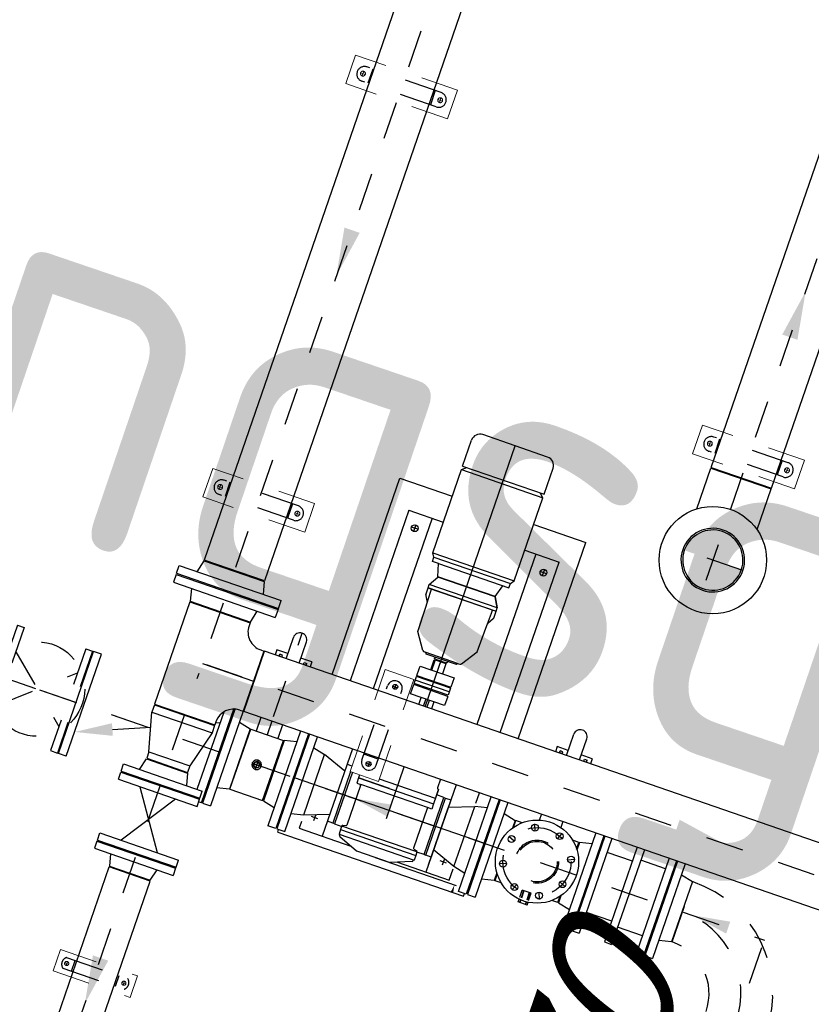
# Model space of a CAD drawing. Header units: metres. Extents: x 128615 to 129083, y 455669 to 456034.
# Tile 70 of 158: x 128811.3 to 128813.39, y 455828.29 to 455830.9. Entities that reach past the tile are written whole.
import ezdxf

# ---------------------------------------------------------------- set-up
doc = ezdxf.new("R2010")
doc.units = ezdxf.units.M
for name, pattern in [('CENTER', [2, 1.25, -0.25, 0.25, -0.25]), ('HIDDEN', [0.375, 0.25, -0.125]), ('RI-AWZI_SLIBLEIDING', [11, 5, -3, 0, -3])]:
    doc.linetypes.add(name, pattern=pattern)
for name, color, linetype in [('0A1', 6, 'Continuous'), ('0H', 6, 'CENTER'), ('0Hid', 6, 'HIDDEN'), ('0Hu1', 6, 'Continuous'), ('0Symbol', 6, 'Continuous'), ('B-XX-GR-GRAS-G', 90, 'Continuous'), ('B-XX-GR-KRUIDEN-G', 98, 'Continuous')]:
    doc.layers.add(name, color=color, linetype=linetype)
for name, color, linetype, lineweight in [('B-XX-GR-HAAG-G', 90, 'GR-HAAG1', 13), ('B-XX-RI-AWZI_SLIBLEIDING-G', 40, 'RI-AWZI_SLIBLEIDING', 18), ('B-XX-RI-AWZI_SLIBLEIDING-T25_HDSR', 7, 'Continuous', 35), ('B-XX-VH-BESTRATING-V', 1, 'Continuous', 18), ('X-XX-AL-T25', 7, 'Continuous', 25)]:
    doc.layers.add(name, color=color, linetype=linetype, lineweight=lineweight)
doc.styles.add('ISO', font='Iso.shx', dxfattribs={"height": 50})
doc.styles.add('TAUW-ISOCP', font='tcb_isocp.shx')
doc.styles.add('tcb_isocp', font='tcb_isocp.shx')
doc.linetypes.add('GR-HAAG1', pattern='A,6,[176,NLCS.SHX,S=0.125,R=0,X=0,Y=0],-2', length=8)

# ---------------------------------------------------------------- blocks, each defined once
blk = doc.blocks.new('VC150100')
for p, q in [((0, -84.15), (0, 84.15)), ((0, 84.15), (20, 84.15)), ((20, -84.15), (20, 84.15)), ((20, 84.15), (122, 57.15)), ((122, -57.15), (122, 57.15)), ((122, 57.15), (140, 57.15)), ((140, -57.15), (140, 57.15)), ((122, -57.15), (20, -84.15)), ((122, -57.15), (140, -57.15)), ((0, -84.15), (20, -84.15))]:
    blk.add_line(p, q)
blk = doc.blocks.new('Vof100')
for p, q in [((-57.15, 0), (57.15, 0)), ((57.15, 0), (65.5, -32)), ((-65.5, -32), (-57.15, 0)), ((-110, -32), (110, -32)), ((-110, -52), (-110, -32)), ((-110, -52), (110, -52)), ((110, -52), (110, -32))]:
    blk.add_line(p, q)
blk = doc.blocks.new('Vof150')
for p, q in [((-92, -33), (-84.15, 0)), ((-84.15, 0), (84.15, 0)), ((84.15, 0), (92, -33)), ((-142.5, -33), (142.5, -33)), ((-142.5, -55), (-142.5, -33)), ((142.5, -55), (142.5, -33)), ((-142.5, -55), (142.5, -55))]:
    blk.add_line(p, q)
blk = doc.blocks.new('S150')
for p, q in [((-227.15, 143), (-58.85, 143)), ((-227.15, 134.15), (-227.15, 143)), ((-58.85, 134.15), (-58.85, 143)), ((-286, -84.15), (-286, 84.15)), ((-286, 84.15), (-277.15, 84.15)), ((-8.85, 84.15), (0, 84.15)), ((0, -84.15), (0, 84.15)), ((-286, -84.15), (0, -84.15))]:
    blk.add_line(p, q)
at = {"color": 0, "linetype": 'ByBlock'}
blk.add_line((-143, 0), (-143, 143), dxfattribs=at)
for centre, start, end in [((-277.15, 134.15), 270, 0), ((-8.85, 134.15), 180, 270)]:
    blk.add_arc(centre, 50, start, end)
blk = doc.blocks.new('LD150ba')
for p, q in [((0, 142.5), (0, -142.5)), ((0, 142.5), (19, 142.5)), ((19, 142.5), (19, -142.5)), ((191, 142.5), (191, -142.5)), ((191, 142.5), (210, 142.5)), ((210, 142.5), (210, -142.5)), ((19, -75), (191, 75)), ((19, 75), (191, -75)), ((0, -142.5), (19, -142.5)), ((191, -142.5), (210, -142.5))]:
    blk.add_line(p, q)
at = {"color": 0, "linetype": 'ByBlock'}
blk.add_line((0, 0), (210, 0), dxfattribs=at)
blk.add_circle((105, 0), 125)
blk = doc.blocks.new('sok-DN15ba')
at = {"color": 0, "linetype": 'ByBlock'}
for p, q in [((12.5, 0), (-12.5, 0)), ((0, -12.5), (0, 12.5))]:
    blk.add_line(p, q, dxfattribs=at)
for radius in [12.5, 7.5]:
    blk.add_circle((0, 0), radius)
blk.add_arc((0, 0), 8.5, 180, 90)
blk = doc.blocks.new('B150')
for p, q in [((-84.1, 0), (84.2, 0)), ((228.5, -144.3), (228.5, -312.6))]:
    blk.add_line(p, q)
for radius in [312.6, 144.3]:
    blk.add_arc((228.5, 0), radius, 180, 270)
at = {"color": 0, "linetype": 'ByBlock'}
blk.add_arc((228.5, 0), 228.5, 180, 270, dxfattribs=at)
blk = doc.blocks.new('slibverwerkingsgebouw')
at = {"layer": '0A1'}
h = blk.add_hatch(color=256, dxfattribs=at)
h.paths.add_polyline_path([(7115.1, 3532.2, 0.414214), (7194.7, 3611.9), (7115, 3611.9)])
h.paths.add_polyline_path([(7035.4, 3611.8), (7115, 3611.9), (7115, 3691.5, 0.414214)])
for p, q in [((6070.4, 4565.5), (5785.4, 4565.3)), ((5785.4, 4565.3), (5785.4, 4485.3)), ((6070.4, 4565.5), (6070.4, 4485.5)), ((5819.9, 4518.8), (5819.9, 4531.8)), ((6035.9, 4519), (6035.9, 4532)), ((5826.4, 4525.3), (5813.4, 4525.3)), ((6029.4, 4525.5), (6042.4, 4525.5)), ((6070.4, 4485.5), (5785.4, 4485.3)), ((7257.3, 3940.6), (6972.3, 3940.4)), ((6972.3, 3940.4), (6972.4, 3860.4)), ((7257.3, 3940.6), (7257.4, 3860.6)), ((7006.8, 3893.9), (7006.8, 3906.9)), ((7222.8, 3894), (7222.8, 3907)), ((7013.3, 3900.4), (7000.3, 3900.4)), ((7216.3, 3900.5), (7229.3, 3900.5)), ((7257.4, 3860.6), (6972.4, 3860.4)), ((6071.2, 3408.8), (5786.2, 3408.6)), ((5786.2, 3408.6), (5786.2, 3328.6)), ((6071.2, 3408.8), (6071.2, 3328.8)), ((5827.2, 3368.6), (5814.2, 3368.6)), ((5820.7, 3362.1), (5820.7, 3375.1)), ((6030.2, 3368.8), (6043.2, 3368.8)), ((6036.7, 3362.3), (6036.7, 3375.3)), ((6071.2, 3328.8), (5786.2, 3328.6)), ((6391.4, 2769.9), (6391.2, 3054.9)), ((6471.2, 3054.9), (6391.2, 3054.9)), ((6471.4, 2769.9), (6471.2, 3054.9)), ((6471.4, 2769.9), (6391.4, 2769.9)), ((5822.1, 2074.8), (6037.1, 2074.9)), ((5822.1, 2014.8), (5822.1, 2074.8)), ((6037.1, 2014.9), (6037.1, 2074.9)), ((5822.1, 2014.8), (6037.1, 2014.9))]:
    blk.add_line(p, q)
at = {"color": 0, "linetype": 'ByBlock'}
for p, q in [((5844.1, 2044.8), (5855.1, 2044.8)), ((5849.6, 2039.3), (5849.6, 2050.3)), ((6004.1, 2044.9), (6015.1, 2044.9)), ((6009.6, 2039.4), (6009.6, 2050.4))]:
    blk.add_line(p, q, dxfattribs=at)
for centre, radius in [((5819.9, 4525.3), 6.5), ((6035.9, 4525.5), 6.5), ((7006.8, 3900.4), 6.5), ((7222.8, 3900.5), 6.5), ((5820.7, 3368.6), 6.5), ((6036.7, 3368.8), 6.5), ((5849.6, 2044.8), 5.5), ((6009.6, 2044.9), 5.5)]:
    blk.add_circle(centre, radius)
at = {"layer": '0H'}
for p, q in [((7112.5, 7254.9), (7115.1, 3469.9)), ((5927.5, 5081), (5929, 2912.1)), ((7199.2, 3611.9), (7030.9, 3611.8)), ((6152.3, 2840.9), (6152.1, 3073.9)), ((8840.6, 2914), (5929, 2912.1)), ((5930, 1470), (5929, 2884.9)), ((6905.6, 2781), (6898.3, 2798.6)), ((6967.6, 2781.1), (6974.8, 2798.6)), ((6861.8, 2737.2), (6844.2, 2744.4)), ((7011.4, 2737.3), (7029, 2744.6)), ((3548.1, 2703.9), (5856, 2705.5)), ((5145.1, 2705), (7572.6, 2706.7)), ((7574.6, -213.6), (7572.6, 2706.7)), ((6861.8, 2675.2), (6844.3, 2667.9)), ((7011.5, 2675.3), (7029, 2668)), ((6905.7, 2631.4), (6898.4, 2613.8)), ((6967.7, 2631.4), (6975, 2613.9))]:
    blk.add_line(p, q, dxfattribs=at)
at = {"layer": '0H', "ltscale": 0.1}
blk.add_line((6152.3, 2828.1), (6152.3, 2789.8), dxfattribs=at)
at = {"layer": '0H'}
blk.add_circle((6936.6, 2706.2), 90, dxfattribs=at)
at = {"layer": '0Hid'}
for p, q in [((6031.9, 4545.5), (5823.9, 4545.3)), ((5840.4, 4545.3), (5840.4, 4505.3)), ((6015.4, 4545.4), (6015.4, 4505.4)), ((6031.9, 4505.5), (5823.9, 4505.3)), ((7218.8, 3920.5), (7010.8, 3920.4)), ((7027.3, 3920.4), (7027.4, 3880.4)), ((7202.3, 3920.5), (7202.3, 3880.5)), ((7218.8, 3880.5), (7010.8, 3880.4)), ((6032.7, 3388.8), (5824.7, 3388.6)), ((5841.2, 3388.7), (5841.2, 3348.7)), ((6016.2, 3388.8), (6016.2, 3348.8)), ((6032.7, 3348.8), (5824.7, 3348.6)), ((6411.3, 2808.4), (6411.2, 3016.4)), ((6451.3, 2808.4), (6451.2, 3016.4)), ((6949.2, 2622.1), (6924.2, 2622.1)), ((6924.2, 2602), (6924.2, 2622.1)), ((6928.2, 2622.1), (6928.2, 2601.6)), ((6929.2, 2622.1), (6929.2, 2601.5)), ((6944.2, 2622.1), (6944.2, 2601.5)), ((6945.2, 2622.1), (6945.2, 2601.6)), ((6949.2, 2602), (6949.2, 2622.1)), ((7024.2, 2622.1), (7007.5, 2622.1)), ((6928.2, 2596.6), (6928.2, 2589.1)), ((6929.2, 2596.5), (6929.2, 2589.1)), ((6944.2, 2596.5), (6944.2, 2589.1)), ((6945.2, 2596.6), (6945.2, 2589.1)), ((5843.9, 2059.8), (6015.3, 2059.9)), ((5868.3, 2029.8), (5868.3, 2059.8)), ((5990.9, 2029.9), (5990.9, 2059.9)), ((5844, 2029.8), (6015.3, 2029.9))]:
    blk.add_line(p, q, dxfattribs=at)
for radius in [57.1, 53.5]:
    blk.add_circle((6936.6, 2706.2), radius, dxfattribs=at)
for centre, radius, start, end in [((5823.9, 4525.3), 20, 90.0391, 270.0391), ((6031.9, 4525.5), 20, 270.0391, 90.0391), ((7010.8, 3900.4), 20, 90.0391, 270.0391), ((7218.8, 3900.5), 20, 270.0391, 90.0391), ((5824.7, 3368.6), 20, 90.0391, 270.0391), ((6032.7, 3368.8), 20, 270.0391, 90.0391), ((5855.6, 2044.8), 19, 127.9027, 232.1754), ((6003.6, 2044.9), 19, 307.9027, 52.1754)]:
    blk.add_arc(centre, radius, start, end, dxfattribs=at)
at = {"layer": '0Hu1'}
for p, q in [((7030.7, 3842.3), (7029.2, 6019.8)), ((7199, 3842.4), (7197.5, 6019.9)), ((5843, 4850.4), (5844.2, 3172)), ((6011.3, 4850.6), (6012.5, 3172.1)), ((7030.7, 3842.3), (7199, 3842.4)), ((7030.7, 3840.3), (7199, 3840.4)), ((7030.8, 3726.2), (7030.7, 3840.3)), ((7199.1, 3726.3), (7199, 3840.4)), ((6613.1, 3726.7), (6431.8, 3726.6)), ((6522.9, 2996.6), (6522.4, 3726.6)), ((6408.5, 3630.6), (6408.4, 3703.2)), ((6636.5, 3630.7), (6636.4, 3703.4)), ((6408.5, 3630.6), (6636.5, 3630.7)), ((6408.5, 3620.6), (6419.9, 3630.6)), ((6408.5, 3620.6), (6636.5, 3620.7)), ((6408.7, 3387.9), (6408.5, 3620.6)), ((6636.5, 3620.7), (6625.1, 3630.7)), ((6636.7, 3388), (6636.5, 3620.7)), ((6262.6, 3545.8), (6408.6, 3545.9)), ((6262.9, 2996.4), (6262.6, 3545.8)), ((6636.6, 3546), (6782.6, 3546.1)), ((6782.9, 2996.8), (6782.6, 3546.1)), ((6312.6, 3473.8), (6408.6, 3473.9)), ((6312.6, 3473.8), (6312.9, 2996.5)), ((6377.6, 3473.8), (6377.9, 2996.5)), ((6636.6, 3474), (6732.6, 3474.1)), ((6667.6, 3474), (6667.9, 2996.7)), ((6732.9, 2996.7), (6732.6, 3474.1)), ((6342.6, 3442.8), (6342.6, 3424.8)), ((6702.6, 3443.1), (6702.6, 3425.1)), ((6351.6, 3433.8), (6333.6, 3433.8)), ((6711.6, 3434.1), (6693.6, 3434.1)), ((6408.7, 3387.9), (6636.7, 3388)), ((6415.7, 3377.9), (6408.7, 3387.9)), ((6629.7, 3378), (6636.7, 3388)), ((6415.7, 3377.9), (6629.7, 3378)), ((6415.7, 3365.9), (6415.7, 3377.9)), ((6432.7, 3365.9), (6415.7, 3365.9)), ((6432.7, 3365.9), (6629.7, 3366)), ((6442.7, 3332.4), (6432.7, 3365.9)), ((6602.7, 3332.5), (6612.7, 3366)), ((6629.7, 3366), (6629.7, 3378)), ((6427.7, 3305.9), (6442.7, 3331.9)), ((6427.7, 3305.9), (6442.7, 3331.9)), ((6602.7, 3332.5), (6442.7, 3332.4)), ((6602.7, 3332.5), (6442.7, 3332.4)), ((6442.7, 3332.4), (6442.7, 3332.4)), ((6442.7, 3332.4), (6442.7, 3331.9)), ((6602.7, 3332), (6442.7, 3331.9)), ((6602.7, 3332), (6442.7, 3331.9)), ((6602.7, 3332.5), (6602.7, 3332)), ((6602.7, 3332.5), (6602.7, 3332.5)), ((6617.7, 3306), (6602.7, 3332)), ((6617.7, 3306), (6602.7, 3332)), ((6602.7, 3332), (6617.7, 3306)), ((6617.7, 3306), (6427.7, 3305.9)), ((6427.7, 3296.4), (6427.7, 3305.9)), ((6427.7, 3296.4), (6617.7, 3296.5)), ((6607.7, 3296.5), (6427.7, 3296.4)), ((6427.7, 3277.2), (6427.7, 3296.4)), ((6607.7, 3296), (6427.7, 3295.9)), ((6437.7, 3287.4), (6437.7, 3295.9)), ((6438.3, 3257.7), (6437.7, 3287.4)), ((6607.2, 3257.8), (6607.7, 3287.5)), ((6607.7, 3287.5), (6607.7, 3296)), ((6617.7, 3296.5), (6617.7, 3306)), ((6617.7, 3277.4), (6617.7, 3296.5)), ((6428.4, 3274.7), (6437.6, 3258.8)), ((6438.5, 3245.7), (6438.3, 3257.7)), ((6607, 3245.8), (6607.2, 3257.8)), ((6617.1, 3274.9), (6607.9, 3258.9)), ((6439.7, 3178.7), (6438.5, 3245.7)), ((6605.9, 3178.8), (6607, 3245.8)), ((6468.8, 3135.1), (6439.7, 3178.7)), ((6576.8, 3135.2), (6605.9, 3178.8)), ((6012.5, 3172.1), (5844.2, 3172)), ((6476.3, 3132.9), (6473, 3132.9)), ((6569.3, 3133), (6476.3, 3132.9)), ((6565.3, 3129), (6480.3, 3128.9)), ((6505.3, 3124.9), (6505.3, 3128.9)), ((6540.3, 3129), (6540.3, 3125)), ((6569.3, 3133), (6572.7, 3133)), ((6504.8, 3121.9), (6507.8, 3121.9)), ((6504.9, 3093.9), (6504.8, 3121.9)), ((6507.8, 3124.9), (6505.3, 3124.9)), ((6507.8, 3124.9), (6537.8, 3125)), ((6507.8, 3121.9), (6507.8, 3124.9)), ((6507.8, 3122.4), (6537.8, 3122.5)), ((6508.4, 3093.9), (6508.4, 3117.9)), ((6540.3, 3125), (6537.8, 3125)), ((6537.8, 3125), (6537.9, 3094)), ((6475.4, 3093.9), (6570.4, 3094)), ((6475.4, 3085.9), (6475.4, 3093.9)), ((6475.4, 3067.9), (6475.4, 3085.9)), ((6570.4, 3094), (6570.4, 3068)), ((6134, 2996.3), (6133.9, 3055.7)), ((6170.4, 2996.4), (6170.3, 3055.7)), ((6475.4, 3067.9), (6570.4, 3068)), ((6570.4, 3065), (6475.4, 3064.9)), ((6475.4, 3044.9), (6475.4, 3064.9)), ((6570.4, 3055), (6475.4, 3054.9)), ((6570.4, 3065), (6570.4, 3045)), ((6918.2, 2996.9), (6918.2, 3056.2)), ((6954.6, 2996.9), (6954.6, 3056.2)), ((6431.2, 3013.9), (6431.2, 3026.9)), ((6570.4, 3045), (6475.4, 3044.9)), ((6570.4, 3042), (6475.4, 3041.9)), ((6475.4, 3015.9), (6475.4, 3041.9)), ((6570.4, 3042), (6570.4, 3016)), ((8139, 2997.7), (6074, 2996.3)), ((6074.1, 2828), (6074, 2996.3)), ((6103.2, 3010.5), (6103.2, 2996.3)), ((6134, 3010.5), (6103.2, 3010.5)), ((6122, 3002.5), (6114.2, 3002.5)), ((6114.2, 2997.5), (6114.2, 3002.5)), ((6119.2, 2997.5), (6114.2, 2997.5)), ((6119.2, 2996.3), (6119.2, 2997.5)), ((6122, 2996.3), (6122, 3002.5)), ((6201.2, 3010.6), (6170.4, 3010.5)), ((6182.3, 3002.6), (6190.2, 3002.6)), ((6182.3, 2996.4), (6182.3, 3002.6)), ((6185.2, 2997.6), (6190.2, 2997.6)), ((6185.2, 2996.4), (6185.2, 2997.6)), ((6190.2, 2997.6), (6190.2, 3002.6)), ((6201.2, 3010.6), (6201.2, 2996.4)), ((6424.7, 3020.4), (6437.7, 3020.4)), ((6570.4, 3016), (6475.4, 3015.9)), ((6505.4, 2996.6), (6505.4, 3015.9)), ((6517.9, 3015.9), (6517.9, 2996.6)), ((6527.9, 3016), (6527.9, 2996.6)), ((6540.4, 3016), (6540.4, 2996.6)), ((6918.2, 3011.1), (6887.4, 3011)), ((6887.4, 3011), (6887.4, 2996.9)), ((6906.3, 3003.1), (6898.4, 3003.1)), ((6898.4, 2998.1), (6898.4, 3003.1)), ((6903.4, 2998.1), (6898.4, 2998.1)), ((6903.4, 2996.9), (6903.4, 2998.1)), ((6906.3, 2996.9), (6906.3, 3003.1)), ((6985.4, 3011.1), (6954.6, 3011.1)), ((6966.6, 3003.1), (6974.4, 3003.1)), ((6966.6, 2996.9), (6966.6, 3003.1)), ((6969.4, 2998.1), (6974.4, 2998.1)), ((6969.4, 2996.9), (6969.4, 2998.1)), ((6974.4, 2998.1), (6974.4, 3003.1)), ((6985.4, 3011.1), (6985.4, 2996.9)), ((5647.2, 2562.9), (5647, 2847.9)), ((5669, 2847.9), (5647, 2847.9)), ((5669.2, 2562.9), (5669, 2847.9)), ((6047.2, 2563.1), (6047, 2828)), ((6050, 2828), (6050.2, 2563.1)), ((6072, 2828), (6072.2, 2563.1)), ((8139.1, 2829.4), (6074.1, 2828)), ((6122.1, 2828), (6122.2, 2789.8)), ((6182.4, 2828.1), (6182.5, 2789.9)), ((6233, 2828.1), (6233.2, 2563.3)), ((6255, 2828.1), (6255.2, 2563.3)), ((6258, 2828.1), (6258.2, 2563.3)), ((6280.2, 2563.3), (6280, 2828.1)), ((6378, 2828.2), (6378.2, 2583.8)), ((6451.3, 2824.9), (6411.3, 2824.9)), ((6523.1, 2683.9), (6523, 2828.3)), ((6624, 2828.4), (6624.1, 2804.5)), ((6668, 2828.4), (6668.2, 2584)), ((6733.1, 2799.5), (6733, 2828.4)), ((6766.2, 2563.6), (6766, 2828.5)), ((6788, 2828.5), (6788.2, 2563.6)), ((6791, 2828.5), (6791.2, 2563.6)), ((6813, 2828.5), (6813.2, 2563.6)), ((6906.4, 2828.6), (6906.4, 2812)), ((6966.7, 2828.6), (6966.7, 2812)), ((7059, 2828.7), (7059.2, 2563.8)), ((7081, 2828.7), (7081.2, 2563.8)), ((7084, 2828.7), (7084.2, 2563.8)), ((7104, 2828.7), (7104.2, 2563.8)), ((7174.5, 2828.8), (7174.7, 2563.9)), ((7194.5, 2828.8), (7194.7, 2563.9)), ((7264, 2828.8), (7264.2, 2564)), ((7284, 2828.8), (7284.2, 2564)), ((7287, 2828.8), (7287.2, 2564)), ((7309, 2828.8), (7309.2, 2564)), ((6025.2, 2593.1), (6025.1, 2810.3)), ((6072.1, 2797.6), (6105.1, 2789.8)), ((6105.1, 2789.8), (6105.2, 2621.5)), ((6106.6, 2789.8), (6198.1, 2789.9)), ((6106.7, 2621.5), (6106.6, 2789.8)), ((6198.2, 2621.6), (6198.1, 2789.9)), ((6233.1, 2797.8), (6200.1, 2789.9)), ((6200.1, 2789.9), (6200.2, 2621.6)), ((6280.1, 2797.8), (6313.1, 2790)), ((6378.1, 2765.8), (6313.1, 2790)), ((6313.2, 2621.7), (6313.1, 2790)), ((6424.8, 2804.4), (6437.8, 2804.4)), ((6431.3, 2810.9), (6431.3, 2797.9)), ((6627.1, 2801.5), (6628.1, 2801.5)), ((6628.1, 2801.5), (6628.1, 2761.5)), ((6628.1, 2781.5), (6628.1, 2798.5)), ((6668.1, 2766), (6733.1, 2790.2)), ((6766.1, 2798.1), (6733.1, 2790.2)), ((6733.2, 2621.9), (6733.1, 2790.2)), ((6813.1, 2798.1), (6846.1, 2790.3)), ((6846.1, 2790.3), (6846.1, 2768.7)), ((6848.1, 2771.5), (6848.1, 2790.3)), ((6865.7, 2790.3), (6848.1, 2790.3)), ((7024.1, 2790.4), (7007.4, 2790.4)), ((7024.1, 2771.6), (7024.1, 2790.4)), ((7059.1, 2798.3), (7026.1, 2790.4)), ((7026.1, 2790.4), (7026.1, 2768.8)), ((7174.5, 2789.8), (7104.1, 2789.7)), ((7264.1, 2799.2), (7194.5, 2799.2)), ((7309.1, 2798.5), (7342.1, 2790.7)), ((7342.1, 2790.7), (7342.2, 2622.4)), ((6013.3, 2775), (6025.1, 2779.9)), ((6378.1, 2785.8), (6391.3, 2785.9)), ((6393.1, 2769.9), (6393.2, 2625.9)), ((6398.1, 2769.9), (6398.2, 2625.9)), ((6418.1, 2769.9), (6418.1, 2761.4)), ((6418.1, 2761.4), (6628.1, 2761.5)), ((6505, 2761.4), (6418.1, 2761.4)), ((6418.1, 2761.4), (6418.1, 2746.4)), ((6628.1, 2776.5), (6471.4, 2776.4)), ((6648.1, 2786), (6628.1, 2786.5)), ((6628.1, 2761.5), (6628.1, 2746.5)), ((6648.2, 2626), (6648.1, 2786)), ((6648.1, 2786), (6653.1, 2786)), ((6653.2, 2626), (6653.1, 2786)), ((6653.1, 2786), (6668.1, 2786)), ((6668.1, 2786), (6668.2, 2626)), ((6668.2, 2604), (6668.1, 2764)), ((6418.1, 2746.4), (6430.1, 2746.4)), ((6619.1, 2746.5), (6430.1, 2746.4)), ((6430.1, 2743.6), (6430.2, 2632.9)), ((6628.1, 2746.5), (6616.1, 2746.5)), ((6616.1, 2743.7), (6616.2, 2633.1)), ((5761.4, 2669.1), (5855.2, 2708.5)), ((6788.1, 2706.1), (6258.1, 2705.8)), ((6398.1, 2705.9), (6398.2, 2639)), ((6313.2, 2621.7), (6378.2, 2645.8)), ((6343.2, 2632.8), (6343.2, 2614.8)), ((6428.7, 2631), (6419.7, 2628.8)), ((6617.7, 2631.1), (6626.7, 2628.9)), ((6733.2, 2621.9), (6668.2, 2646)), ((6703.2, 2633.1), (6703.2, 2615.1)), ((6846.2, 2643.6), (6846.2, 2622)), ((6848.2, 2622), (6848.2, 2640.8)), ((7024.2, 2622.1), (7024.2, 2641)), ((7026.2, 2643.8), (7026.2, 2622.1)), ((6105.2, 2621.5), (6072.2, 2613.6)), ((6106.7, 2621.5), (6198.2, 2621.6)), ((6200.2, 2621.6), (6233.2, 2613.8)), ((6280.2, 2613.8), (6313.2, 2621.7)), ((6352.2, 2623.8), (6334.2, 2623.8)), ((6393.2, 2625.9), (6378.2, 2625.8)), ((6398.2, 2625.9), (6393.2, 2625.9)), ((6398.2, 2625.9), (6418.2, 2625.4)), ((6418.2, 2626.8), (6418.2, 2616.4)), ((6628.2, 2626.5), (6418.2, 2626.4)), ((6418.2, 2616.4), (6628.2, 2616.5)), ((6418.2, 2616.4), (6418.2, 2603.4)), ((6628.2, 2627), (6628.2, 2616.5)), ((6648.2, 2626), (6628.2, 2625.5)), ((6628.2, 2616.5), (6628.2, 2603.5)), ((6648.2, 2626), (6653.2, 2626)), ((6668.2, 2626), (6653.2, 2626)), ((6712.2, 2624.1), (6694.2, 2624.1)), ((6766.2, 2614.1), (6733.2, 2621.9)), ((6733.2, 2584.1), (6733.2, 2615.2)), ((6846.2, 2622), (6813.2, 2614.1)), ((6865.8, 2622), (6848.2, 2622)), ((7026.2, 2622.1), (7059.2, 2614.3)), ((7174.7, 2622.2), (7104.2, 2622.2)), ((7264.2, 2612.1), (7194.7, 2612.1)), ((7342.2, 2622.4), (7309.2, 2614.5)), ((6313.2, 2602.3), (6313.2, 2583.8)), ((6313.2, 2583.8), (6458.2, 2583.9)), ((6418.2, 2603.4), (6628.2, 2603.5)), ((6422.2, 2598.7), (6476, 2576.6)), ((6624.2, 2598.8), (6570.4, 2576.7)), ((6588.2, 2584), (6733.2, 2584.1)), ((6924.2, 2589.1), (6924.2, 2596.9)), ((6949.2, 2589.1), (6924.2, 2589.1)), ((6949.2, 2589.1), (6949.2, 2597)), ((5669.2, 2562.9), (5647.2, 2562.9)), ((5819.2, 2570), (6039.2, 2570.1)), ((5819.3, 2550), (5819.2, 2570)), ((6039.3, 2550.1), (6039.2, 2570.1)), ((6047.2, 2563.1), (6039.3, 2563.1)), ((6050.2, 2563.1), (6072.2, 2563.1)), ((6255.2, 2563.3), (6233.2, 2563.3)), ((6258.2, 2563.3), (6280.2, 2563.3)), ((6263.2, 2555.8), (6263.2, 2563.3)), ((6263.2, 2555.8), (6783.2, 2556.1)), ((6476, 2576.6), (6570.4, 2576.7)), ((6528.2, 2576.6), (6755.3, 2576.8)), ((6788.2, 2563.6), (6766.2, 2563.6)), ((6783.2, 2556.1), (6783.2, 2563.6)), ((6791.2, 2563.6), (6813.2, 2563.6)), ((7081.2, 2563.8), (7059.2, 2563.8)), ((7084.2, 2563.8), (7104.2, 2563.8)), ((7174.7, 2563.9), (7194.7, 2563.9)), ((7264.2, 2564), (7284.2, 2564)), ((7287.2, 2564), (7309.2, 2564)), ((5819.3, 2550), (6039.3, 2550.1)), ((5879.3, 2550), (5979.4, 2400.1)), ((5979.3, 2550.1), (5879.4, 2400)), ((5819.4, 2400), (6039.4, 2400.1)), ((5819.4, 2380), (5819.4, 2400)), ((6039.4, 2380.1), (6039.4, 2400.1)), ((5819.4, 2380), (6039.4, 2380.1)), ((5986.6, 2323.1), (5872.3, 2323)), ((5872.7, 1624.5), (5872.3, 2323)), ((5987, 1624.6), (5986.6, 2323.1))]:
    blk.add_line(p, q, dxfattribs=at)
blk.add_lwpolyline([(6508.4, 3117.9), (6508.4, 3118.1), (6508.4, 3118.2), (6508.4, 3118.4), (6508.4, 3118.5), (6508.4, 3118.6), (6508.4, 3118.8), (6508.4, 3118.9), (6508.4, 3119), (6508.4, 3119.2), (6508.4, 3119.3), (6508.3, 3119.4), (6508.3, 3119.6), (6508.3, 3119.7), (6508.3, 3119.8), (6508.3, 3119.9), (6508.3, 3120.1), (6508.3, 3120.2), (6508.3, 3120.3), (6508.3, 3120.4), (6508.3, 3120.5), (6508.2, 3120.6), (6508.2, 3120.7), (6508.2, 3120.8), (6508.2, 3120.9), (6508.2, 3121), (6508.2, 3121.1), (6508.2, 3121.2), (6508.1, 3121.3), (6508.1, 3121.3), (6508.1, 3121.4), (6508.1, 3121.5), (6508.1, 3121.5), (6508.1, 3121.6), (6508, 3121.6), (6508, 3121.7), (6508, 3121.7), (6508, 3121.8), (6508, 3121.8), (6508, 3121.9), (6507.9, 3121.9), (6507.9, 3121.9), (6507.9, 3121.9), (6507.9, 3121.9), (6507.9, 3121.9), (6507.8, 3121.9)], dxfattribs=at)
for centre, radius in [((7115, 3611.9), 142), ((6342.6, 3433.8), 9), ((6702.6, 3434.1), 9), ((6431.2, 3020.4), 6.5), ((6936.6, 2706.2), 110), ((6431.3, 2804.4), 6.5), ((6902.1, 2789.4), 9), ((6971, 2789.4), 9), ((6853.5, 2740.6), 9), ((7019.8, 2740.7), 9), ((6853.5, 2671.7), 9), ((7019.8, 2671.8), 9), ((6902.2, 2623.1), 9), ((6971.1, 2623.1), 9)]:
    blk.add_circle(centre, radius, dxfattribs=at)
for centre, radius, start, end in [((6431.8, 3703.2), 23.4, 90.0391, 180.0391), ((6613.1, 3703.3), 23.4, 0.0391, 90.0391), ((7115, 3611.9), 84.2, 0.0391, 180.0391), ((7115, 3611.9), 79.7, 0.0391, 180.0391), ((7115, 3611.9), 84.2, 180.0391, 0.0391), ((7115, 3611.9), 79.7, 180.0391, 0.0391), ((6432.7, 3277.2), 5, 180.0391, 210.0391), ((6433.3, 3256.3), 5, 1.0391, 30.0391), ((6612.2, 3256.4), 5, 150.0391, 179.0391), ((6612.7, 3277.3), 5, 330.0391, 0.0391), ((6473, 3137.9), 5, 213.8123, 270.0391), ((6476.3, 3128.9), 4, 0.0391, 90.0391), ((6569.3, 3129), 4, 90.0391, 180.0391), ((6572.7, 3138), 5, 270.0391, 326.2658), ((6152.1, 3055.7), 18.2, 0.0391, 180.0391), ((6936.4, 3056.2), 18.2, 0.0391, 180.0391), ((6431.2, 3016.4), 20, 0.0391, 180.0391), ((6431.3, 2808.4), 20, 180.0391, 0.0391), ((6627.1, 2804.5), 3, 180.0391, 270.0391), ((6427.1, 2743.4), 3, 0.0391, 90.0391), ((6619.1, 2743.5), 3, 90.0391, 180.0391), ((6428.2, 2632.9), 2, 284.0753, 0.0391), ((6618.2, 2633.1), 2, 180.0391, 256.0028), ((6420.2, 2626.8), 2, 104.0753, 180.0391), ((6626.2, 2627), 2, 0.0391, 76.0028), ((6418.2, 2601.4), 2, 0.0391, 90.0391), ((6423.2, 2601.5), 3, 180.0391, 251.3973), ((6623.2, 2601.7), 3, 288.6808, 0.0391), ((6628.2, 2601.5), 2, 90.0391, 180.0391)]:
    blk.add_arc(centre, radius, start, end, dxfattribs=at)
for points in [[(6523.1, 2689.3), (6423.1, 2705.9), (6523.1, 2722.6)], [(5767.8, 2653.7), (5754.9, 2684.5), (5669.2, 2630.4)], [(6753.9, 2556.3), (6747.3, 2556.3), (6750.6, 2576.3)]]:
    blk.add_solid(points, dxfattribs=at)
at = {"layer": '0Symbol'}
for points in [[(7135.9, 4235.7), (7114.5, 4363.7), (7093.3, 4235.7)], [(5949.5, 4124.5), (5928.3, 3996.5), (5906.9, 4124.5)], [(7256.8, 2934.3), (7384.8, 2913), (7256.8, 2891.6)], [(7471.4, 2689.9), (7371.4, 2706.5), (7471.4, 2723.3)], [(5950.9, 2087.9), (5929.7, 1959.9), (5908.2, 2087.9)]]:
    blk.add_solid(points, dxfattribs=at)
at = {"layer": '0H', "color": 1, "linetype": 'CENTER'}
for name, p, rotation in [('LD150ba', (5434.1, 2705.2), 0.03906527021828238), ('B150', (7572.8, 2478.2), 180.0390652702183)]:
    blk.add_blockref(name, p, dxfattribs=dict(at, rotation=rotation))
at = {"layer": '0Hid', "color": 1, "linetype": 'CENTER', "xscale": -1, "rotation": 270.0390618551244}
blk.add_blockref('sok-DN15ba', (6152.4, 2705.7), dxfattribs=at)
at = {"layer": '0Hu1'}
for name, p, rotation in [('Vof150', (5928.8, 3170.1), 0.03906527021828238), ('S150', (5929.1, 2769.1), 270.0390618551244), ('VC150100', (5929.1, 2767.1), 270.0390618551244), ('Vof100', (5929.2, 2625.1), 0.03906527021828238)]:
    blk.add_blockref(name, p, dxfattribs=dict(at, rotation=rotation))
at = {"layer": '0Hu1', "xscale": -1, "rotation": 180.0390652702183}
for name, p in [('Vof150', (5928.9, 3057.1)), ('Vof100', (5929.4, 2325.1))]:
    blk.add_blockref(name, p, dxfattribs=at)

msp = doc.modelspace()

# ---------------------------------------------------------------- hatches: boundary and pattern name
at = {"layer": 'B-XX-GR-GRAS-G'}
h = msp.add_hatch(dxfattribs=at)
h.set_pattern_fill('CROSS', color=256, scale=0.1, angle=-116.5633, style=0)
h.set_pattern_definition([(340.90658, (128738.9979, 455858.1423), (0.8077809, 0.392352), [0.3175, -0.9525]), (70.90658, (128739.096, 455857.94034), (-0.392352, 0.8077809), [0.3175, -0.9525])])
h.paths.add_polyline_path([(128845.8675, 455784.6486), (128847.5685, 455784.0598), (128847.7648, 455784.6268), (128846.0638, 455785.2156)])
h.paths.add_polyline_path([(128967.1056, 455860.4144), (128969.421, 455866.8918), (128880.9007, 455904.4097), (128810.0578, 455927.1028), (128808.0816, 455921.3937), (128811.586, 455919.9882), (128842.944, 455909.6013), (128874.3253, 455899.2846), (128897.3942, 455890.0888), (128932.2499, 455875.2516), (128958.9785, 455863.8749)])
edge = h.paths.add_edge_path()
edge.add_line((128984.0843, 455804.1851), (128953.5144, 455822.3927))
edge.add_line((128953.5144, 455822.3927), (128931.0818, 455759.6371))
edge.add_line((128931.0818, 455759.6371), (128923.6913, 455762.2049))
edge.add_line((128923.6913, 455762.2049), (128914.027, 455765.5502))
edge.add_line((128914.027, 455765.5502), (128897.8456, 455770.6508))
edge.add_line((128897.8456, 455770.6508), (128884.7246, 455774.2574))
edge.add_line((128884.7246, 455774.2574), (128872.5483, 455777.8538))
edge.add_line((128872.5483, 455777.8538), (128866.0796, 455781.0476))
edge.add_line((128866.0796, 455781.0476), (128866.0213, 455781.0678))
edge.add_line((128866.0213, 455781.0678), (128863.5642, 455773.7248))
edge.add_line((128863.5642, 455773.7248), (128871.5286, 455771.3054))
edge.add_line((128871.5286, 455771.3054), (128871.6723, 455771.4107))
edge.add_arc((128873.3846, 455770.3693), 2.0041, 78.2494, 148.6951, ccw=False)
edge.add_line((128873.7928, 455772.3314), (128875.0822, 455772.0165))
edge.add_line((128875.0822, 455772.0165), (128927.2956, 455757.613))
edge.add_line((128927.2956, 455757.613), (128956.8956, 455749.1706))
edge.add_line((128956.8956, 455749.1706), (128984.0843, 455804.1851))
at = {"layer": 'B-XX-GR-HAAG-G'}
h = msp.add_hatch(dxfattribs=at)
h.set_pattern_fill('ANGLE', color=256, scale=0.04, angle=-19.0934, style=0)
h.set_pattern_definition([(78.37646, (128738.99792, 455858.1423), (-0.2736702, 0.05629363), [0.2032, -0.0762]), (168.37646, (128738.99792, 455858.1423), (-0.05629363, -0.2736702), [0.2032, -0.0762])])
edge = h.paths.add_edge_path()
edge.add_line((128824.056, 455861.244), (128824.3252, 455861.9975))
edge.add_line((128824.3252, 455861.9975), (128807.4128, 455867.9094))
edge.add_line((128807.4128, 455867.9094), (128807.5845, 455867.0019))
edge.add_line((128807.5845, 455867.0019), (128824.0566, 455861.2438))
edge.add_line((128911.0525, 455830.6926), (128923.873, 455826.2244))
edge.add_line((128923.873, 455826.2244), (128926.9523, 455825.1513))
edge.add_line((128926.9523, 455825.1513), (128927.2239, 455825.9444))
edge.add_line((128927.2239, 455825.9444), (128912.0314, 455831.2301))
edge.add_line((128912.0314, 455831.2301), (128911.0524, 455830.6923))
at = {"layer": 'B-XX-GR-KRUIDEN-G'}
h = msp.add_hatch(dxfattribs=at)
h.set_pattern_fill('SWAMP', color=256, scale=0.2, angle=-116.5633, style=0)
h.set_pattern_definition([(340.9066, (128738.998, 455858.1423), (3.83935, 3.326516), [0.635, -4.445]), (70.9066, (128739.298, 455858.0384), (-0.96118, 4.98823), [0.3175, -8.48132]), (70.9066, (128739.373, 455858.0125), (-0.96118, 4.98823), [0.254, -8.54482]), (70.9066, (128739.223, 455858.0644), (-0.96118, 4.98823), [0.254, -8.54482]), (40.9066, (128739.448, 455857.9865), (-0.96117, 4.98823), [0.2032, -4.8768]), (100.9066, (128739.148, 455858.0904), (-4.80052, 1.66172), [0.2032, -4.8768])])
edge = h.paths.add_edge_path()
edge.add_line((128948.4118, 455833.458), (128948.6455, 455826.0783))
edge.add_line((128948.6455, 455826.0783), (128943.9096, 455812.3967))
edge.add_line((128943.9096, 455812.3967), (128941.3889, 455813.2785))
edge.add_line((128941.3889, 455813.2785), (128942.134, 455815.431))
edge.add_arc((128932.7453, 455818.8885), 10.0051, -20.21683, 71.17534)
edge.add_line((128935.9736, 455828.3584), (128892.186, 455843.5793))
edge.add_arc((128893.6953, 455847.9211), 4.5966, -157.0428, -109.1679, ccw=False)
edge.add_arc((128894.4308, 455848.2326), 5.3954, 162.5113, 202.9572, ccw=False)
edge.add_line((128889.2848, 455849.8541), (128901.8558, 455885.6736))
edge.add_line((128901.8558, 455885.6736), (128887.2243, 455890.7226))
edge.add_line((128887.2243, 455890.7226), (128887.1818, 455890.5997))
edge.add_line((128887.1818, 455890.5997), (128874.5146, 455895.1036))
edge.add_line((128874.5146, 455895.1036), (128873.5284, 455892.2545))
edge.add_arc((128867.2807, 455871.9955), 21.2004, 72.86074, 176.43586)
edge.add_line((128846.1213, 455873.3135), (128835.0104, 455877.1888))
edge.add_arc((128817.5916, 455889.2204), 21.1701, -34.63405, -24.22744)
edge.add_line((128836.8972, 455880.5331), (128837.0847, 455880.5151))
edge.add_line((128837.0847, 455880.5151), (128838.2442, 455883.7951))
edge.add_line((128838.2442, 455883.7951), (128838.0851, 455883.911))
edge.add_arc((128817.5916, 455889.2204), 21.1701, -14.52468, 21.05836)
edge.add_line((128837.3479, 455896.8273), (128838.4438, 455897.4513))
edge.add_line((128838.4438, 455897.4513), (128836.9197, 455900.5194))
edge.add_line((128836.9197, 455900.5194), (128835.8291, 455899.9707))
edge.add_arc((128817.5916, 455889.2204), 21.1701, 30.51774, 65.77256)
edge.add_line((128826.279, 455908.526), (128826.2969, 455908.7136))
edge.add_line((128826.2969, 455908.7136), (128823.017, 455909.8731))
edge.add_line((128823.017, 455909.8731), (128822.901, 455909.714))
edge.add_arc((128817.5916, 455889.2204), 21.1701, 75.47532, 155.58736)
edge.add_line((128798.3142, 455897.9702), (128798.1176, 455897.9799))
edge.add_line((128798.1176, 455897.9799), (128797.7212, 455896.8585))
edge.add_line((128797.7212, 455896.8585), (128793.8072, 455898.2134))
edge.add_arc((128775.6532, 455909.0573), 21.1462, -30.85117, -24.45064)
edge.add_line((128794.9029, 455900.3047), (128795.4902, 455900.2458))
edge.add_line((128795.4902, 455900.2458), (128796.7021, 455903.7468))
edge.add_line((128796.7021, 455903.7468), (128796.1976, 455904.0487))
edge.add_arc((128775.6532, 455909.0573), 21.1462, -13.70125, 21.18853)
edge.add_line((128795.3698, 455916.7004), (128797.9082, 455917.9559))
edge.add_line((128797.9082, 455917.9559), (128796.4067, 455921.1223))
edge.add_line((128796.4067, 455921.1223), (128793.8363, 455919.8526))
edge.add_arc((128775.6532, 455909.0573), 21.1462, 30.6974, 65.54936)
edge.add_line((128784.4058, 455928.3071), (128784.4647, 455928.8944))
edge.add_line((128784.4647, 455928.8944), (128780.9637, 455930.1062))
edge.add_line((128780.9637, 455930.1062), (128780.6618, 455929.6018))
edge.add_arc((128775.6532, 455909.0573), 21.1462, 76.29875, 155.50955)
edge.add_line((128756.4095, 455917.8233), (128755.8262, 455917.898))
edge.add_line((128755.8262, 455917.898), (128754.6142, 455914.3971))
edge.add_line((128754.6142, 455914.3971), (128755.1122, 455914.0803))
edge.add_arc((128775.6532, 455909.0573), 21.1462, 166.25894, 191.70438)
edge.add_line((128754.9467, 455904.7676), (128751.1986, 455903.6585))
edge.add_line((128751.1986, 455903.6585), (128751.1174, 455903.9197))
edge.add_line((128751.1174, 455903.9197), (128741.497, 455907.2999))
edge.add_line((128741.497, 455907.2999), (128757.0495, 455938.299))
edge.add_line((128757.0495, 455938.299), (128795.9633, 455925.5685))
edge.add_line((128795.9633, 455925.5685), (128808.0816, 455921.3937))
edge.add_line((128808.0816, 455921.3937), (128811.586, 455919.9882))
edge.add_line((128811.586, 455919.9882), (128842.944, 455909.6013))
edge.add_line((128842.944, 455909.6013), (128874.3253, 455899.2846))
edge.add_line((128874.3253, 455899.2846), (128897.3942, 455890.0888))
edge.add_line((128897.3942, 455890.0888), (128932.2499, 455875.2516))
edge.add_line((128932.2499, 455875.2516), (128958.9785, 455863.8749))
edge.add_line((128958.9785, 455863.8749), (128948.4118, 455833.458))
h.paths.add_polyline_path([(128845.6941, 455904.4571), (128848.0856, 455905.5477), (128849.231, 455903.2377), (128848.6445, 455901.5319), (128846.8292, 455902.1678)], flags=16)
at = {"layer": 'B-XX-VH-BESTRATING-V'}
h = msp.add_hatch(dxfattribs=at)
h.set_pattern_fill('AR-B88', color=256, scale=0.002, angle=-116.5633, style=0)
h.set_pattern_definition([(340.906581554, (222427.23342, -244865.00476), (0.13293724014, 0.3840425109), []), (70.906581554, (222427.23342, -244865.00476), (-0.059084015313, 0.45051113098), [0.4064, -0.4064])])
h.paths.add_polyline_path([(128848.0971, 455878.6359, -0.403741), (128873.2288, 455891.4051), (128873.5245, 455892.2556, 0.486896), (128846.1151, 455873.2097), (128834.9512, 455877.1035, 0.046667), (128836.8972, 455880.5331), (128837.0847, 455880.5151), (128838.2442, 455883.7951), (128838.0851, 455883.911, 0.15652), (128837.3479, 455896.8273), (128838.4438, 455897.4513), (128836.9197, 455900.5194), (128835.8291, 455899.9707, 0.155053), (128826.279, 455908.526), (128826.2969, 455908.7136), (128824.5146, 455909.3436), (128824.2202, 455908.4931), (128825.334, 455908.0994), (128825.3206, 455907.9592, -0.173834), (128835.4657, 455898.7804), (128836.5161, 455899.3089), (128837.2594, 455897.8125), (128836.2169, 455897.219, -0.174013), (128837.0525, 455883.5501), (128837.1722, 455883.4628), (128836.4706, 455881.478), (128836.3304, 455881.4915, -0.38441), (128811.8267, 455869.7874), (128811.749, 455869.6699), (128810.8869, 455869.9746), (128810.5925, 455869.1241), (128812.1121, 455868.587), (128812.216, 455868.7442, 0.07545), (128818.5707, 455868.0729, 0.075895), (128824.8362, 455869.3284), (128826.3977, 455866.1489), (128827.2047, 455866.5577), (128826.1752, 455868.708), (128828.4457, 455869.8033), (128829.4584, 455867.6596), (128832.767, 455866.4858), (128833.0883, 455867.3782), (128830.0883, 455868.4308), (128828.7671, 455871.2404), (128828.8525, 455871.2937, 0.085314), (128834.1919, 455876.0825), (128837.7766, 455874.8504), (128842.5595, 455873.1542), (128846.0839, 455871.9276), (128846.081, 455871.8227, 0.197443), (128852.3272, 455856.9671), (128850.4532, 455851.7043), (128837.701, 455856.1264), (128837.4046, 455855.2651), (128841.2029, 455853.9567), (128840.2941, 455851.3181, -0.037394), (128840.2171, 455851.027, -0.036633), (128840.1005, 455850.7561), (128837.9778, 455844.5937, -0.026918), (128837.918, 455844.3852, -0.026157), (128837.8388, 455844.19), (128836.9098, 455841.4928), (128836.1198, 455841.7704), (128834.2752, 455836.4664), (128835.0449, 455836.199), (128833.9673, 455833.0983, 0.045838), (128834.7846, 455832.717), (128835.7157, 455835.394), (128836.2, 455836.7518), (128835.4308, 455837.0335), (128836.6945, 455840.6412), (128837.4669, 455840.3769), (128841.9722, 455853.3664), (128875.6168, 455841.6267), (128872.6042, 455832.6313), (128869.4364, 455823.6341), (128868.9275, 455823.8104), (128868.602, 455822.8507), (128868.0093, 455821.1905), (128868.4012, 455821.0538, 0.054395), (128869.3766, 455820.7582), (128873.2028, 455831.5752), (128875.0931, 455836.9641, -0.041286), (128875.1755, 455837.2859, -0.04335), (128875.3177, 455837.6045), (128877.0162, 455842.4465), (128860.0174, 455848.3648), (128851.3065, 455851.4074), (128853.0584, 455856.2733, 0.327297), (128877.9962, 455853.702), (128879.454, 455851.9602), (128881.0432, 455853.2495), (128880.17, 455854.3809), (128882.1131, 455856.0401), (128883.0879, 455854.9248), (128883.6943, 455855.4498), (128882.3422, 455857.0749), (128882.4128, 455857.1465, 0.527185), (128875.6563, 455891.4715), (128874.8989, 455891.7329), (128874.6549, 455890.9094, -0.402981), (128886.4647, 455865.3549, -1)])
h.paths.add_polyline_path([(128876.3997, 455841.6513), (128877.6867, 455841.2058), (128877.883, 455841.7728), (128876.596, 455842.2183)], flags=24)
h = msp.add_hatch(dxfattribs=at)
h.set_pattern_fill('BRICK', color=256, scale=0.033071, angle=-116.5097)
h.set_pattern_definition([(340.90658, (128781.00315, 455850.76689), (0.06869295, 0.19844713), []), (70.9066, (128781.00315, 455850.7669), (-0.3968943, 0.1373859), [0.21, -0.21]), (70.9066, (128781.2016, 455850.6982), (-0.3968943, 0.1373859), [-0.21, 0.21])])
edge = h.paths.add_edge_path()
edge.add_line((128831.6127, 455838.8346), (128839.0653, 455860.4903))
edge.add_line((128839.0653, 455860.4903), (128836.3035, 455861.4413))
edge.add_line((128836.3035, 455861.4413), (128833.5416, 455862.3923))
edge.add_arc((128834.2947, 455864.4076), 2.1514, 165.7586, 249.5103, ccw=False)
edge.add_line((128832.2094, 455864.9368), (128832.723, 455866.3635))
edge.add_line((128832.723, 455866.3635), (128829.5306, 455867.496))
edge.add_line((128829.5306, 455867.496), (128825.779, 455865.6898))
edge.add_line((128825.779, 455865.6898), (128824.1893, 455861.2288))
edge.add_line((128824.1893, 455861.2288), (128829.348, 455859.4119))
edge.add_arc((128828.6821, 455857.5377), 1.989, -20.1607, 70.44, ccw=False)
edge.add_line((128830.5492, 455856.8522), (128825.0856, 455841.0701))
edge.add_arc((128820.6004, 455842.5189), 4.7134, 246.4303, 342.0979, ccw=False)
edge.add_line((128818.7157, 455838.1987), (128794.9887, 455846.4591))
edge.add_line((128794.9887, 455846.4591), (128740.4444, 455865.383))
edge.add_arc((128742.7379, 455872.105), 7.1025, 156.74959, 251.16118, ccw=False)
edge.add_line((128736.2121, 455874.9088), (128740.8492, 455888.4475))
edge.add_arc((128747.4193, 455885.784), 7.0895, 110.50432, 157.93215, ccw=False)
edge.add_line((128744.936, 455892.4243), (128746.056, 455895.6599))
edge.add_line((128746.056, 455895.6599), (128750.9664, 455893.9602))
edge.add_line((128750.9664, 455893.9602), (128752.5279, 455898.5416))
edge.add_line((128752.5279, 455898.5416), (128752.0153, 455900.3559))
edge.add_line((128752.0153, 455900.3559), (128751.9766, 455900.3452))
edge.add_line((128751.9766, 455900.3452), (128751.0126, 455903.8188))
edge.add_line((128751.0126, 455903.8188), (128743.3041, 455906.5355))
edge.add_line((128743.3041, 455906.5355), (128719.8929, 455838.903))
edge.add_line((128719.8929, 455838.903), (128720.2713, 455838.7734))
edge.add_line((128720.2713, 455838.7734), (128743.5505, 455906.0245))
edge.add_line((128743.5505, 455906.0245), (128750.6829, 455903.5109))
edge.add_line((128750.6829, 455903.5109), (128752.1091, 455898.5528))
edge.add_line((128752.1091, 455898.5528), (128750.7174, 455894.4697))
edge.add_line((128750.7174, 455894.4697), (128745.8089, 455896.1688))
edge.add_line((128745.8089, 455896.1688), (128744.6186, 455892.7301))
edge.add_arc((128747.4193, 455885.784), 7.4895, 111.9598, 158.01775)
edge.add_line((128740.4743, 455888.5874), (128735.6522, 455874.5084))
edge.add_arc((128742.7114, 455872.076), 7.4665, 160.98711, 251.27371)
edge.add_line((128740.3143, 455865.0047), (128794.8566, 455846.0816))
edge.add_line((128794.8566, 455846.0816), (128818.5714, 455837.8253))
edge.add_arc((128820.6004, 455842.5189), 5.1134, 246.622, 342.0506)
edge.add_line((128825.4649, 455840.9431), (128830.926, 455856.7179))
edge.add_arc((128828.6821, 455857.5377), 2.389, 339.9319, 430.4538)
edge.add_line((128829.4814, 455859.789), (128824.7008, 455861.4727))
edge.add_line((128824.7008, 455861.4727), (128826.102, 455865.4046))
edge.add_line((128826.102, 455865.4046), (128829.4605, 455867.0965))
edge.add_line((128829.4605, 455867.0965), (128832.2105, 455866.1208))
edge.add_line((128832.2105, 455866.1208), (128831.8268, 455865.0548))
edge.add_arc((128834.2947, 455864.4076), 2.5514, 165.3042, 249.632)
edge.add_line((128833.4067, 455862.0157), (128838.5569, 455860.2423))
edge.add_line((128838.5569, 455860.2423), (128831.2322, 455838.9583))
edge.add_arc((128836.4511, 455837.3561), 5.4593, 162.9327, 251.6884)
edge.add_line((128834.7358, 455832.1732), (128868.2103, 455820.559))
edge.add_arc((128870.2435, 455825.3755), 5.228, 247.1139, 340.4611)
edge.add_line((128875.1704, 455823.627), (128882.5907, 455844.7795))
edge.add_arc((128880.2054, 455845.695), 2.555, 339.0051, 400.5812)
edge.add_line((128882.1458, 455847.357), (128879.1821, 455850.9862))
edge.add_line((128879.1821, 455850.9862), (128886.2462, 455856.9579))
edge.add_arc((128882.7728, 455860.6776), 5.0892, 313.0387, 342.062)
edge.add_line((128887.6147, 455859.1102), (128893.0182, 455874.516))
edge.add_arc((128882.8722, 455877.7591), 10.6517, 342.27381, 419.29051)
edge.add_line((128888.3119, 455886.917), (128886.2148, 455887.8727))
edge.add_line((128886.2148, 455887.8727), (128886.1094, 455887.4784))
edge.add_line((128886.1094, 455887.4784), (128888.1746, 455886.5274))
edge.add_arc((128882.8858, 455877.76), 10.2391, -17.72326, 58.9001, ccw=False)
edge.add_line((128892.6389, 455874.6431), (128887.2356, 455859.238))
edge.add_arc((128882.7728, 455860.6776), 4.6892, 313.1288, 342.1209, ccw=False)
edge.add_line((128885.9786, 455857.2553), (128883.173, 455854.8265))
edge.add_line((128883.173, 455854.8265), (128878.5836, 455851.0867))
edge.add_line((128878.5836, 455851.0867), (128881.8391, 455847.1002))
edge.add_arc((128880.2054, 455845.695), 2.155, -21.143, 40.7007, ccw=False)
edge.add_line((128882.2153, 455844.9177), (128877.801, 455832.3322))
edge.add_line((128877.801, 455832.3322), (128874.7932, 455823.7601))
edge.add_arc((128870.2435, 455825.3755), 4.828, 246.9654, 340.4528, ccw=False)
edge.add_line((128868.3543, 455820.9324), (128834.8639, 455832.5522))
edge.add_arc((128836.4511, 455837.3561), 5.0593, 163.0072, 251.7166, ccw=False)

# ---------------------------------------------------------------- block references
at = {"layer": 'B-XX-RI-AWZI_SLIBLEIDING-G', "xscale": 0.0009999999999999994, "yscale": 0.0009999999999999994, "zscale": 0.0009999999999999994, "rotation": 340.9065815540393}
msp.add_blockref('slibverwerkingsgebouw', (128805.224, 455828.3803), dxfattribs=at)

# ---------------------------------------------------------------- texts
at = {"layer": 'B-XX-RI-AWZI_SLIBLEIDING-T25_HDSR', "style": 'tcb_isocp', "oblique": 20.0002}
msp.add_text('bob. -0.870', height=0.36, rotation=70.9997, dxfattribs=at).set_placement((128812.265, 455826.0643))
at = {"layer": 'X-XX-AL-T25', "style": 'TAUW-ISOCP', "oblique": 20.0002}
msp.add_text('VP = +1.400', height=1, rotation=340.9066, dxfattribs=at).set_placement((128809.42, 455832.5554))
at = {"layer": 'X-XX-AL-T25', "style": 'ISO'}
msp.add_text('Slibverwerkingsgebouw', height=0.997539, rotation=341.1873, dxfattribs=at).set_placement((128804.6621, 455831.822))

doc.saveas('drawing.dxf')
